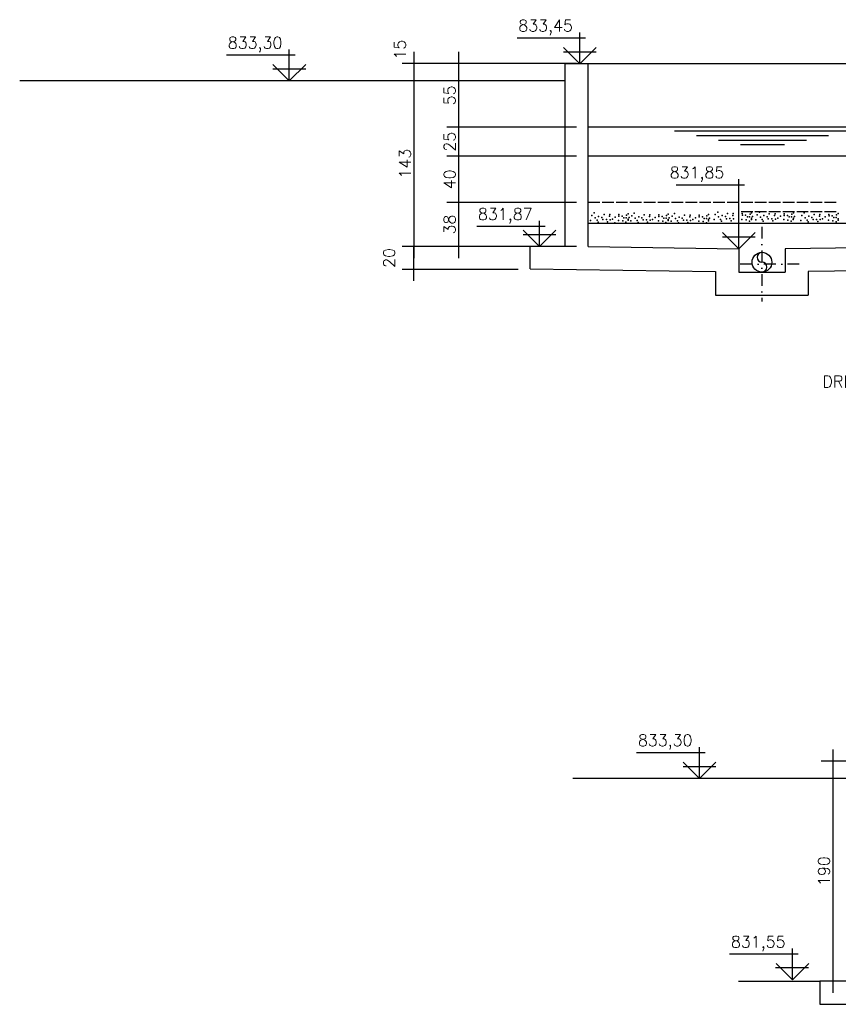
# Model space of a CAD drawing. Extents: x 7166 to 11954, y 4469 to 7025.
# Tile 1 of 9: x 7166 to 7873, y 4624 to 5474. Entities that reach past the tile are written whole.
import ezdxf

# ---------------------------------------------------------------- set-up
doc = ezdxf.new("R2010")
doc.units = 0
doc.header["$LTSCALE"] = 0.1
doc.header["$MEASUREMENT"] = 0
doc.linetypes.add('DASHDOT', pattern=[25.4, 12.7, -6.35, 0, -6.35])
doc.layers.get('0').update_dxf_attribs({"linetype": 'CONTINUOUS'})
doc.layers.get('DEFPOINTS').update_dxf_attribs({"color": 200, "linetype": 'CONTINUOUS'})
for name, color, linetype in [('BAR-EIXOS', 7, 'DASHDOT'), ('BAR-PECAS', 2, 'CONTINUOUS'), ('DIM', 7, 'CONTINUOUS'), ('ELEVAÇÃO', 2, 'CONTINUOUS'), ('ESTRUTURA', 5, 'CONTINUOUS'), ('LFINA', 3, 'CONTINUOUS'), ('NA', 130, 'CONTINUOUS'), ('PAREDE4', 3, 'CONTINUOUS'), ('TERRENO', 1, 'CONTINUOUS'), ('TEXTO', 2, 'CONTINUOUS')]:
    doc.layers.add(name, color=color, linetype=linetype)
doc.styles.add('ROMANS', font='ROMANS.shx')
doc.dimstyles.new('DIM50', dxfattribs={"dimscale": 0, "dimtxt": 10, "dimasz": 20, "dimexe": 10, "dimexo": 10, "dimgap": 2.5, "dimtad": 1, "dimdec": 0, "dimtxsty": 'ROMANS', "dimblk": 'ARCHTICK', "dimblk1": 'DOTSMALL', "dimblk2": 'DOTSMALL', "dimsah": 1, "dimcen": 2.5, "dimdle": 10, "dimclrd": 7, "dimclre": 7, "dimclrt": 2, "dimazin": 3, "dimtfac": 1, "dimtdec": 0, "dimtmove": 0, "dimatfit": 3})

# ---------------------------------------------------------------- blocks, each defined once
blk = doc.blocks.new('*D48')
at = {"color": 7, "linetype": 'BYBLOCK'}
for p, q in [((7536.99, 5510.44), (7536.99, 5485.44)), ((7632.09, 5500.44), (7526.99, 5500.44)), ((7632.09, 5485.44), (7526.99, 5485.44))]:
    blk.add_line(p, q, dxfattribs=at)
at = {"layer": 'DEFPOINTS', "color": 0, "linetype": 'BYBLOCK'}
for p in [(7642.09, 5500.44), (7536.99, 5485.44), (7642.09, 5485.44)]:
    blk.add_point(p, dxfattribs=at)
at = {"color": 2, "linetype": 'BYBLOCK', "insert": (7525.03, 5512.36), "char_height": 10, "attachment_point": 5, "rotation": 90, "style": 'ROMANS'}
blk.add_mtext('15', dxfattribs=at)
blk = doc.blocks.new('_ARCHTICK')
blk = doc.blocks.new('_DOTSMALL')
blk = doc.blocks.new('*D49')
at = {"color": 7, "linetype": 'BYBLOCK'}
for p, q in [((7536.99, 5495.44), (7536.99, 5332.44)), ((7577.94, 5342.44), (7526.99, 5342.44))]:
    blk.add_line(p, q, dxfattribs=at)
at = {"layer": 'DEFPOINTS', "color": 0, "linetype": 'BYBLOCK'}
for p in [(7642.09, 5485.44), (7536.99, 5342.44), (7587.94, 5342.44)]:
    blk.add_point(p, dxfattribs=at)
at = {"color": 2, "linetype": 'BYBLOCK', "insert": (7529.49, 5413.94), "char_height": 10, "attachment_point": 5, "rotation": 90, "style": 'ROMANS'}
blk.add_mtext('143', dxfattribs=at)
blk = doc.blocks.new('*D63')
at = {"color": 7, "linetype": 'BYBLOCK'}
for p, q in [((7868.24, 4843.76), (7868.24, 4633.76)), ((7957.09, 4833.76), (7858.24, 4833.76)), ((7957.09, 4643.76), (7858.24, 4643.76))]:
    blk.add_line(p, q, dxfattribs=at)
at = {"layer": 'DEFPOINTS', "color": 0, "linetype": 'BYBLOCK'}
for p in [(7967.09, 4833.76), (7868.24, 4643.76), (7967.09, 4643.76)]:
    blk.add_point(p, dxfattribs=at)
at = {"color": 2, "linetype": 'BYBLOCK', "insert": (7860.74, 4738.76), "char_height": 10, "attachment_point": 5, "rotation": 90, "style": 'ROMANS'}
blk.add_mtext('190', dxfattribs=at)
blk = doc.blocks.new('*D76')
at = {"color": 7, "linetype": 'BYBLOCK'}
for p, q in [((7597.09, 5342.44), (7526.99, 5342.44)), ((7536.99, 5312.75), (7536.99, 5342.44)), ((7627.09, 5322.75), (7526.99, 5322.75))]:
    blk.add_line(p, q, dxfattribs=at)
at = {"layer": 'DEFPOINTS', "color": 0, "linetype": 'BYBLOCK'}
for p in [(7536.99, 5342.44), (7607.09, 5342.44), (7637.09, 5322.75)]:
    blk.add_point(p, dxfattribs=at)
at = {"color": 2, "linetype": 'BYBLOCK', "insert": (7515.74, 5332.59), "char_height": 10, "attachment_point": 5, "rotation": 90, "style": 'ROMANS'}
blk.add_mtext('20', dxfattribs=at)
blk = doc.blocks.new('*D80')
at = {"color": 7, "linetype": 'BYBLOCK'}
for p, q in [((7544.97, 5510.44), (7544.97, 5435.44)), ((7647.09, 5500.44), (7534.97, 5500.44)), ((7647.09, 5445.44), (7534.97, 5445.44))]:
    blk.add_line(p, q, dxfattribs=at)
at = {"layer": 'DEFPOINTS', "color": 0, "linetype": 'BYBLOCK'}
for p in [(7657.09, 5500.44), (7544.97, 5445.44), (7657.09, 5445.44)]:
    blk.add_point(p, dxfattribs=at)
at = {"color": 2, "linetype": 'BYBLOCK', "insert": (7537.47, 5472.94), "char_height": 10, "attachment_point": 5, "rotation": 90, "style": 'ROMANS'}
blk.add_mtext('55', dxfattribs=at)
blk = doc.blocks.new('*D81')
at = {"color": 7, "linetype": 'BYBLOCK'}
for p, q in [((7544.97, 5455.44), (7544.97, 5410.44)), ((7647.09, 5420.44), (7534.97, 5420.44))]:
    blk.add_line(p, q, dxfattribs=at)
at = {"layer": 'DEFPOINTS', "color": 0, "linetype": 'BYBLOCK'}
for p in [(7657.09, 5445.44), (7544.97, 5420.44), (7657.09, 5420.44)]:
    blk.add_point(p, dxfattribs=at)
at = {"color": 2, "linetype": 'BYBLOCK', "insert": (7537.47, 5432.94), "char_height": 10, "attachment_point": 5, "rotation": 90, "style": 'ROMANS'}
blk.add_mtext('25', dxfattribs=at)
blk = doc.blocks.new('*D82')
at = {"color": 7, "linetype": 'BYBLOCK'}
for p, q in [((7544.97, 5430.44), (7544.97, 5370.44)), ((7647.09, 5380.44), (7534.97, 5380.44))]:
    blk.add_line(p, q, dxfattribs=at)
at = {"layer": 'DEFPOINTS', "color": 0, "linetype": 'BYBLOCK'}
for p in [(7657.09, 5420.44), (7544.97, 5380.44), (7657.09, 5380.44)]:
    blk.add_point(p, dxfattribs=at)
at = {"color": 2, "linetype": 'BYBLOCK', "insert": (7537.47, 5400.44), "char_height": 10, "attachment_point": 5, "rotation": 90, "style": 'ROMANS'}
blk.add_mtext('40', dxfattribs=at)
blk = doc.blocks.new('*D83')
at = {"color": 7, "linetype": 'BYBLOCK'}
for p, q in [((7544.97, 5390.44), (7544.97, 5332.44)), ((7647.09, 5342.44), (7534.97, 5342.44))]:
    blk.add_line(p, q, dxfattribs=at)
at = {"layer": 'DEFPOINTS', "color": 0, "linetype": 'BYBLOCK'}
for p in [(7657.09, 5380.44), (7544.97, 5342.44), (7657.09, 5342.44)]:
    blk.add_point(p, dxfattribs=at)
at = {"color": 2, "linetype": 'BYBLOCK', "insert": (7537.47, 5361.44), "char_height": 10, "attachment_point": 5, "rotation": 90, "style": 'ROMANS'}
blk.add_mtext('38', dxfattribs=at)

msp = doc.modelspace()

# ---------------------------------------------------------------- linework, layer by layer
at = {"layer": 'BAR-EIXOS', "ltscale": 8}
for p, q in [((7807.09, 5294.97), (7807.09, 5230.4)), ((7839.37, 5262.69), (7787.09, 5262.69))]:
    msp.add_line(p, q, dxfattribs=at)
at = {"layer": 'BAR-PECAS'}
msp.add_circle((7807.09, 5264.42), 8.5, dxfattribs=at)
for centre, start, end in [((7807.09, 5268.67), 90, 270), ((7807.09, 5260.17), 270, 90)]:
    msp.add_arc(centre, 4.25, start, end, dxfattribs=at)
at = {"layer": 'ELEVAÇÃO', "color": 3, "linetype": 'CONTINUOUS'}
for p, q in [((7654.84, 5457.77), (7595.74, 5457.77)), ((7649.84, 5435.67), (7649.84, 5462.77)), ((7649.84, 5435.67), (7635.69, 5449.82)), ((7649.84, 5435.67), (7663.98, 5449.82)), ((7404, 5443.02), (7344.68, 5443.02)), ((7399, 5420.92), (7399, 5448.02)), ((7663.98, 5445.82), (7635.69, 5445.82)), ((7399, 5420.92), (7384.86, 5435.06)), ((7399, 5420.92), (7413.14, 5435.06)), ((7413.14, 5431.06), (7384.86, 5431.06)), ((7792.09, 5331.01), (7733, 5331.01)), ((7787.09, 5275.92), (7787.09, 5336.01)), ((7615.03, 5277.92), (7615.03, 5300.11)), ((7620.03, 5295.11), (7560.93, 5295.11)), ((7615.03, 5277.92), (7600.88, 5292.06)), ((7629.17, 5288.06), (7600.88, 5288.06)), ((7615.03, 5277.92), (7629.17, 5292.06)), ((7787.09, 5275.92), (7772.95, 5290.06)), ((7787.09, 5275.92), (7801.23, 5290.06)), ((7801.23, 5286.06), (7772.95, 5286.06)), ((7753.09, 4818.76), (7753.09, 4845.86)), ((7758.09, 4840.86), (7698.77, 4840.86)), ((7753.09, 4818.76), (7738.94, 4832.9)), ((7767.23, 4828.9), (7738.94, 4828.9)), ((7753.09, 4818.76), (7767.23, 4832.9)), ((7838.44, 4666.92), (7779.12, 4666.92)), ((7833.44, 4644.82), (7833.44, 4671.92)), ((7833.44, 4644.82), (7819.3, 4658.96)), ((7833.44, 4644.82), (7847.58, 4658.96)), ((7847.21, 4655.27), (7818.92, 4655.27))]:
    msp.add_line(p, q, dxfattribs=at)
at = {"layer": 'ELEVAÇÃO', "color": 7, "linetype": 'CONTINUOUS'}
msp.add_line((7786.89, 4643.76), (7857.09, 4643.76), dxfattribs=at)
at = {"layer": 'ELEVAÇÃO', "color": 3}
for p in [(7660.18, 5304.7), (7662.24, 5306.9), (7670.79, 5305.52), (7675.33, 5304.01), (7675.74, 5305.52), (7683.46, 5305.52), (7683.6, 5304.15), (7686.35, 5304.15), (7690.21, 5305.11), (7691.59, 5306.21), (7694.76, 5304.42), (7696.82, 5306.62), (7705.36, 5305.25), (7710.32, 5305.25), (7718.04, 5305.25), (7724.79, 5304.83), (7726.17, 5305.94), (7729.61, 5304.15), (7731.68, 5306.35), (7740.22, 5304.97), (7745.18, 5304.97), (7752.89, 5304.97), (7759.64, 5304.56), (7761.02, 5305.66), (7766.81, 5305.52), (7768.87, 5307.72), (7772.73, 5304.7), (7777.41, 5306.35), (7781.96, 5304.83), (7782.37, 5306.35), (7790.09, 5306.35), (7790.23, 5304.97), (7792.98, 5304.97), (7796.84, 5305.94), (7798.22, 5307.04), (7802.87, 5305.39), (7804.93, 5307.59), (7808.79, 5304.57), (7813.47, 5306.22), (7818.02, 5304.7), (7818.43, 5306.22), (7823.12, 5304.02), (7826.15, 5306.22), (7826.29, 5304.84), (7829.04, 5304.84), (7832.9, 5305.8), (7834.28, 5306.91), (7841.58, 5304.84), (7843.64, 5307.04), (7847.5, 5304.02), (7852.19, 5305.67), (7856.73, 5304.15), (7857.14, 5305.67), (7864.86, 5305.67), (7865, 5304.29), (7867.75, 5304.29), (7871.61, 5305.25), (7872.99, 5306.36), (7659.21, 5300.29), (7663.07, 5302.63), (7664.72, 5300.57), (7665.55, 5299.05), (7666.1, 5303.87), (7668.86, 5302.91), (7669.82, 5301.12), (7672.85, 5301.26), (7673.82, 5299.33), (7676.02, 5300.98), (7678.09, 5301.67), (7680.15, 5298.5), (7680.43, 5303.32), (7683.18, 5300.43), (7686.9, 5300.02), (7687.87, 5302.77), (7689.66, 5299.05), (7689.8, 5302.77), (7691.45, 5300.57), (7691.59, 5301.67), (7692.41, 5303.05), (7693.79, 5300.02), (7697.65, 5302.36), (7699.3, 5300.29), (7700.13, 5298.78), (7700.68, 5303.6), (7703.44, 5302.63), (7704.4, 5300.84), (7707.43, 5300.98), (7708.39, 5299.05), (7709.91, 5303.73), (7710.6, 5300.71), (7712.67, 5301.39), (7715.01, 5303.05), (7717.76, 5300.16), (7718.18, 5303.87), (7720.93, 5303.87), (7721.48, 5299.74), (7722.45, 5302.49), (7724.24, 5298.78), (7724.38, 5302.49), (7726.03, 5300.29), (7726.17, 5301.39), (7726.99, 5302.77), (7728.65, 5299.74), (7732.5, 5302.08), (7734.16, 5300.02), (7734.98, 5298.5), (7735.53, 5303.32), (7738.29, 5302.36), (7739.25, 5300.57), (7742.28, 5300.71), (7743.25, 5298.78), (7744.76, 5303.46), (7745.45, 5300.43), (7747.52, 5301.12), (7749.86, 5302.77), (7752.62, 5299.88), (7753.03, 5303.6), (7755.79, 5303.6), (7756.34, 5299.47), (7757.3, 5302.22), (7759.09, 5298.5), (7759.23, 5302.22), (7760.88, 5300.02), (7761.02, 5301.12), (7761.85, 5302.49), (7765.84, 5301.12), (7769.7, 5303.46), (7771.35, 5301.39), (7772.18, 5299.88), (7775.49, 5303.73), (7776.45, 5301.94), (7779.48, 5302.08), (7780.45, 5300.16), (7782.65, 5301.81), (7789.81, 5301.26), (7793.53, 5300.84), (7794.5, 5303.6), (7796.29, 5299.88), (7796.43, 5303.6), (7798.08, 5301.39), (7798.22, 5302.49), (7799.04, 5303.87), (7801.9, 5300.99), (7805.76, 5303.33), (7807.41, 5301.26), (7808.24, 5299.75), (7811.54, 5303.6), (7812.51, 5301.81), (7815.54, 5301.95), (7816.5, 5300.03), (7818.71, 5301.68), (7820.78, 5302.36), (7825.87, 5301.13), (7829.59, 5300.71), (7830.56, 5303.47), (7832.35, 5299.75), (7832.49, 5303.47), (7834.14, 5301.26), (7834.28, 5302.36), (7835.1, 5303.74), (7840.61, 5300.44), (7844.47, 5302.78), (7846.12, 5300.71), (7846.95, 5299.2), (7850.26, 5303.05), (7851.22, 5301.26), (7854.25, 5301.4), (7855.22, 5299.47), (7857.42, 5301.13), (7859.49, 5301.81), (7861.83, 5303.47), (7864.58, 5300.58), (7868.3, 5300.16), (7869.27, 5302.92), (7871.06, 5299.2), (7871.2, 5302.92), (7872.85, 5300.71), (7872.99, 5301.81)]:
    msp.add_point(p, dxfattribs=at)
at = {"layer": 'ESTRUTURA'}
for p, q in [((7637.09, 5277.92), (7637.09, 5435.92)), ((7637.09, 5435.92), (7657.09, 5435.92)), ((7657.09, 5277.92), (7657.09, 5435.92)), ((7607.09, 5258.69), (7607.09, 5277.92)), ((7637.09, 5277.92), (7607.09, 5277.92)), ((7657.09, 5277.92), (7787.09, 5275.92)), ((7787.09, 5275.92), (7787.09, 5255.92)), ((7957.09, 5277.92), (7827.09, 5275.92)), ((7827.09, 5275.92), (7827.09, 5255.92)), ((7607.09, 5258.69), (7767.09, 5256.23)), ((7767.09, 5256.23), (7767.09, 5235.92)), ((7787.09, 5255.92), (7827.09, 5255.92)), ((7967.09, 5258.07), (7847.09, 5256.23)), ((7847.09, 5256.23), (7847.09, 5235.92)), ((7767.09, 5235.92), (7847.09, 5235.92)), ((7967.09, 4643.76), (7857.09, 4643.76)), ((7857.09, 4643.76), (7857.09, 4623.76)), ((7857.09, 4623.76), (8047.09, 4623.76))]:
    msp.add_line(p, q, dxfattribs=at)
at = {"layer": 'LFINA', "color": 2}
msp.add_line((7657.09, 5435.92), (8917.09, 5435.92), dxfattribs=at)
at = {"layer": 'NA'}
for p, q in [((7883.38, 5377.58), (7731.74, 5377.58)), ((7864.43, 5373.58), (7750.7, 5373.58)), ((7845.47, 5369.58), (7769.65, 5369.58)), ((7826.52, 5365.58), (7788.61, 5365.58))]:
    msp.add_line(p, q, dxfattribs=at)
at = {"layer": 'PAREDE4'}
for p, q in [((7957.09, 5380.92), (7657.09, 5380.92)), ((7957.09, 5355.92), (7657.09, 5355.92)), ((7667.09, 5315.92), (7657.09, 5315.92)), ((7679.09, 5315.92), (7669.09, 5315.92)), ((7691.09, 5315.92), (7681.09, 5315.92)), ((7703.09, 5315.92), (7693.09, 5315.92)), ((7715.09, 5315.92), (7705.09, 5315.92)), ((7727.09, 5315.92), (7717.09, 5315.92)), ((7739.09, 5315.92), (7729.09, 5315.92)), ((7751.09, 5315.92), (7741.09, 5315.92)), ((7763.09, 5315.92), (7753.09, 5315.92)), ((7775.09, 5315.92), (7765.09, 5315.92)), ((7787.09, 5315.92), (7777.09, 5315.92)), ((7799.09, 5315.92), (7789.09, 5315.92)), ((7811.09, 5315.92), (7801.09, 5315.92)), ((7823.09, 5315.92), (7813.09, 5315.92)), ((7835.09, 5315.92), (7825.09, 5315.92)), ((7847.09, 5315.92), (7837.09, 5315.92)), ((7859.09, 5315.92), (7849.09, 5315.92)), ((7871.09, 5315.92), (7861.09, 5315.92)), ((7799.09, 5307.92), (7789.09, 5307.92)), ((7811.09, 5307.92), (7801.09, 5307.92)), ((7823.09, 5307.92), (7813.09, 5307.92)), ((7835.09, 5307.92), (7825.09, 5307.92)), ((7847.09, 5307.92), (7837.09, 5307.92)), ((7859.09, 5307.92), (7849.09, 5307.92)), ((7871.09, 5307.92), (7861.09, 5307.92))]:
    msp.add_line(p, q, dxfattribs=at)
at = {"layer": 'PAREDE4', "color": 7}
msp.add_line((7957.09, 5297.92), (7657.09, 5297.92), dxfattribs=at)
at = {"layer": 'TERRENO'}
for p, q in [((7637.09, 5420.92), (7166.21, 5420.92)), ((7967.09, 4818.76), (7643.93, 4818.76))]:
    msp.add_line(p, q, dxfattribs=at)

# ---------------------------------------------------------------- texts
at = {"layer": 'TEXTO', "style": 'ROMANS'}
for s, p in [('833,45', (7596.75, 5463.57)), ('833,30', (7345.91, 5448.82)), ('831,85', (7727.46, 5336.81)), ('831,87', (7561.94, 5300.91)), ('DRENO DN 150 PVC', (7859.41, 5156.35)), ('833,30', (7700, 4846.66)), ('831,55', (7780.35, 4672.72))]:
    msp.add_text(s, height=10, rotation=0, dxfattribs=at).set_placement(p)

# ---------------------------------------------------------------- dimensions: what is measured, and where the dimension line sits
at = {"layer": 'DIM'}
dim = msp.add_linear_dim(base=(7506.48, 5420.92), p1=(7611.58, 5435.92), p2=(7611.58, 5420.92), angle=90, dimstyle='DIM50', override={"dimscale": 1, "dimblk1": 'DOTSMALL', "dimblk2": 'DOTSMALL'}, dxfattribs=at)
dim.commit()
dim.dimension.update_dxf_attribs({"geometry": '*D48', "text_midpoint": (7494.52, 5447.85), "dimtype": 160, "insert": (-30.51, -64.52)})
for base, p1, p2, override, picture, middle, set_off in [((7544.97, 5380.92), (7657.09, 5435.92), (7657.09, 5380.92), {"dimscale": 1, "dimblk1": 'DOTSMALL', "dimblk2": 'DOTSMALL'}, '*D80', (7537.47, 5408.42), (0, -64.52)), ((7506.48, 5277.92), (7611.58, 5420.92), (7557.44, 5277.92), {"dimscale": 1, "dimse1": 1}, '*D49', (7498.98, 5349.42), (-30.51, -64.52)), ((7544.97, 5355.92), (7657.09, 5380.92), (7657.09, 5355.92), {"dimscale": 1, "dimse1": 1}, '*D81', (7537.47, 5368.42), (0, -64.52)), ((7544.97, 5315.92), (7657.09, 5355.92), (7657.09, 5315.92), {"dimscale": 1, "dimse1": 1}, '*D82', (7537.47, 5335.92), (0, -64.52)), ((7544.97, 5277.92), (7657.09, 5315.92), (7657.09, 5277.92), {"dimscale": 1, "dimse1": 1}, '*D83', (7537.47, 5296.92), (0, -64.52)), ((7506.48, 5277.92), (7606.58, 5258.23), (7576.58, 5277.92), {"dimscale": 1, "dimblk1": 'DOTSMALL', "dimblk2": 'DOTSMALL'}, '*D76', (7485.23, 5268.07), (-30.51, -64.52))]:
    dim = msp.add_linear_dim(base=base, p1=p1, p2=p2, angle=90, dimstyle='DIM50', override=override, dxfattribs=at)
    dim.commit()
    dim.dimension.update_dxf_attribs({"geometry": picture, "text_midpoint": middle, "insert": set_off})
dim = msp.add_linear_dim(base=(7868.24, 4643.76), p1=(7967.09, 4833.76), p2=(7967.09, 4643.76), angle=90, dimstyle='DIM50', override={"dimscale": 1}, dxfattribs=at)
dim.commit()
dim.dimension.update_dxf_attribs({"geometry": '*D63', "text_midpoint": (7860.74, 4738.76)})

doc.saveas('drawing.dxf')
